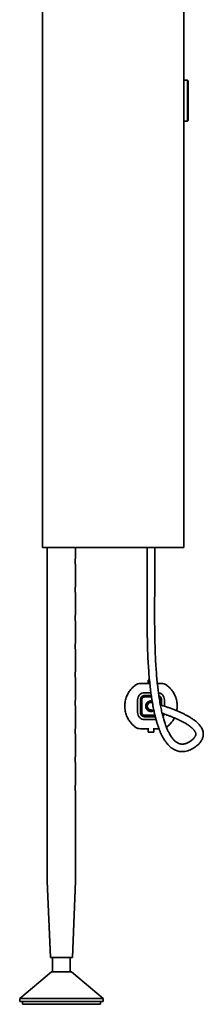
# Model space of a CAD drawing. Header units: millimetres. Extents: x 640 to 2471, y 697 to 4147.
# Tile 3 of 5: x 2341 to 2471, y 1471 to 2167. Entities that reach past the tile are written whole.
import ezdxf

# ---------------------------------------------------------------- set-up
doc = ezdxf.new("R2010")
doc.units = ezdxf.units.MM
doc.header["$LTSCALE"] = 15

msp = doc.modelspace()

# ---------------------------------------------------------------- linework, layer by layer
at = {"color": 7, "linetype": 'Continuous', "lineweight": 35}
for p, q in [((2356.87, 3823.82), (2356.87, 1793.82)), ((2456.87, 1793.82), (2456.87, 3823.82)), ((2459.29, 2124.12), (2456.87, 2124.12)), ((2459.79, 2123.62), (2459.29, 2124.12)), ((2459.29, 2095.12), (2459.29, 2124.12)), ((2459.79, 2123.62), (2459.79, 2095.62)), ((2456.87, 2095.12), (2459.29, 2095.12)), ((2459.29, 2095.12), (2459.79, 2095.62)), ((2356.87, 1793.82), (2363.52, 1793.82)), ((2360.37, 1793.82), (2360.37, 1557.82)), ((2363.52, 1793.82), (2452.35, 1793.82)), ((2380.37, 1786.56), (2380.37, 1793.82)), ((2430.96, 1793.82), (2430.96, 1771.6)), ((2436.26, 1771.6), (2436.26, 1793.82)), ((2452.35, 1793.82), (2456.87, 1793.82)), ((2380.37, 1766.56), (2380.37, 1781.11)), ((2380.37, 1746.56), (2380.37, 1761.11)), ((2380.37, 1726.56), (2380.37, 1741.11)), ((2380.37, 1706.56), (2380.37, 1721.11)), ((2380.37, 1686.56), (2380.37, 1701.11)), ((2431.61, 1699.99), (2431.61, 1697.6)), ((2432.78, 1697.6), (2426.11, 1697.6)), ((2441.11, 1697.6), (2438.11, 1697.6)), ((2424.11, 1686.09), (2424.11, 1677.1)), ((2426.11, 1677.1), (2426.11, 1686.09)), ((2427.11, 1686.09), (2427.11, 1677.1)), ((2433.53, 1691.1), (2429.12, 1691.1)), ((2429.12, 1689.1), (2433.81, 1689.1)), ((2433.95, 1688.1), (2429.12, 1688.1)), ((2433.61, 1685.35), (2434.41, 1685.22)), ((2440.11, 1683.22), (2440.11, 1686.09)), ((2441.11, 1686.09), (2441.11, 1682.18)), ((2443.11, 1681.54), (2443.11, 1686.09)), ((2380.37, 1666.56), (2380.37, 1681.11)), ((2433.61, 1678.6), (2434.23, 1678.66)), ((2429.12, 1675.1), (2436.4, 1675.1)), ((2436.66, 1674.1), (2429.12, 1674.1)), ((2429.12, 1672.1), (2437.18, 1672.1)), ((2426.11, 1665.6), (2431.61, 1665.6)), ((2431.61, 1666.13), (2431.61, 1663.2)), ((2435.61, 1663.2), (2435.61, 1666.13)), ((2435.61, 1665.6), (2439.26, 1665.6)), ((2380.37, 1646.56), (2380.37, 1661.11)), ((2380.37, 1626.56), (2380.37, 1641.11)), ((2380.37, 1557.82), (2380.37, 1621.11)), ((2360.37, 1557.82), (2362.62, 1503.82)), ((2378.12, 1503.82), (2380.37, 1557.82)), ((2362.62, 1503.82), (2378.12, 1503.82)), ((2364.12, 1503.82), (2364.12, 1493.82)), ((2376.62, 1493.82), (2376.62, 1503.82)), ((2363.37, 1493.82), (2340.87, 1474.82)), ((2363.37, 1493.82), (2377.37, 1493.82)), ((2399.87, 1474.82), (2377.37, 1493.82)), ((2340.87, 1474.82), (2340.87, 1472.82)), ((2340.87, 1474.82), (2399.87, 1474.82)), ((2340.87, 1472.82), (2399.87, 1472.82)), ((2342.87, 1472.82), (2342.87, 1470.82)), ((2342.87, 1470.82), (2397.87, 1470.82)), ((2397.87, 1470.82), (2397.87, 1472.82)), ((2399.87, 1472.82), (2399.87, 1474.82))]:
    msp.add_line(p, q, dxfattribs=at)
at = {"color": 7, "linetype": 'Continuous', "lineweight": 35, "flags": 128}
msp.add_lwpolyline([(2431.61, 1699.99), (2432.11, 1700.04), (2432.54, 1700.07)], dxfattribs=at)
at = {"color": 7, "linetype": 'Continuous', "lineweight": 35}
for radius, start, end in [(3, 72.05855, 270), (2.65, 61.95323, 241.93341)]:
    msp.add_arc((2433.61, 1681.6), radius, start, end, dxfattribs=at)
for points, knots in [([(2380.36, 1781.11), (2380.37, 1781.1), (2380.38, 1781.06), (2380.31, 1781.29), (2380.2, 1781.78), (2380.06, 1782.52), (2379.98, 1783.42), (2379.99, 1784.35), (2380.08, 1785.21), (2380.21, 1785.93), (2380.32, 1786.4), (2380.38, 1786.61), (2380.37, 1786.56), (2380.37, 1786.56)], [0, 0, 0, 0, 0.03122, 0.134509, 0.2389, 0.346688, 0.455178, 0.560222, 0.663119, 0.768425, 0.876969, 0.984641, 1, 1, 1, 1]), ([(2430.96, 1771.6), (2430.96, 1769.96), (2430.95, 1766.35), (2430.91, 1760.53), (2430.88, 1754.03), (2430.86, 1746.38), (2430.89, 1737.91), (2431.01, 1729.01), (2431.23, 1720.78), (2431.55, 1713.42), (2431.95, 1706.92), (2432.41, 1701.18), (2432.91, 1696.13), (2433.44, 1691.68), (2434.06, 1687.2), (2434.76, 1682.86), (2435.54, 1678.84), (2436.27, 1675.59), (2436.92, 1672.98), (2437.5, 1670.92), (2437.97, 1669.34), (2438.34, 1668.2), (2438.65, 1667.28), (2438.97, 1666.39), (2439.42, 1665.17), (2440.04, 1663.61), (2440.87, 1661.72), (2441.95, 1659.58), (2443.2, 1657.47), (2444.53, 1655.6), (2445.77, 1654.16), (2446.91, 1653.04), (2447.96, 1652.16), (2448.96, 1651.46), (2449.98, 1650.86), (2451.07, 1650.35), (2452.24, 1649.92), (2453.54, 1649.6), (2454.92, 1649.43), (2456.24, 1649.42), (2457.85, 1649.57), (2459.63, 1649.99), (2461.48, 1650.7), (2463.1, 1651.54), (2464.39, 1652.37), (2465.4, 1653.12), (2466.26, 1653.82), (2467.12, 1654.6), (2467.96, 1655.5), (2468.74, 1656.47), (2469.4, 1657.5), (2469.9, 1658.54), (2470.26, 1659.58), (2470.5, 1660.7), (2470.58, 1661.95), (2470.44, 1663.35), (2470.03, 1664.79), (2469.43, 1666.1), (2468.71, 1667.24), (2467.97, 1668.2), (2467.13, 1669.15), (2466.1, 1670.15), (2464.75, 1671.29), (2463.06, 1672.52), (2461.11, 1673.77), (2459, 1674.96), (2456.88, 1676.05), (2454.76, 1677.05), (2452.61, 1678), (2450.32, 1678.94), (2447.9, 1679.87), (2445.68, 1680.67), (2443.69, 1681.35), (2441.96, 1681.92), (2440.77, 1682.29), (2440.27, 1682.44), (2440.25, 1682.45)], [0, 0, 0, 0, 0.007954, 0.017596, 0.02834, 0.039696, 0.055101, 0.070154, 0.08437, 0.097634, 0.110113, 0.121935, 0.133181, 0.143892, 0.154082, 0.168371, 0.181404, 0.19308, 0.203296, 0.212305, 0.219512, 0.22484, 0.228776, 0.233264, 0.238497, 0.24827, 0.260006, 0.273794, 0.293252, 0.311219, 0.327538, 0.342123, 0.354778, 0.367264, 0.379559, 0.392449, 0.406854, 0.422468, 0.439505, 0.456917, 0.473881, 0.502953, 0.530325, 0.555762, 0.579122, 0.594797, 0.610462, 0.627765, 0.646496, 0.666238, 0.6851, 0.702682, 0.717806, 0.733879, 0.751522, 0.770045, 0.788791, 0.807234, 0.820134, 0.831976, 0.84306, 0.855471, 0.869354, 0.883961, 0.898093, 0.910838, 0.922435, 0.932314, 0.942178, 0.952133, 0.962281, 0.973275, 0.981106, 0.989822, 0.999618, 1, 1, 1, 1]), ([(2441.53, 1676.48), (2441.72, 1676.42), (2442.25, 1676.24), (2443.37, 1675.86), (2444.95, 1675.3), (2446.87, 1674.59), (2448.86, 1673.82), (2451.32, 1672.79), (2454.13, 1671.52), (2456.99, 1670.03), (2459.33, 1668.64), (2461.13, 1667.39), (2462.46, 1666.3), (2463.45, 1665.33), (2464.17, 1664.48), (2464.65, 1663.76), (2464.95, 1663.15), (2465.12, 1662.66), (2465.21, 1662.26), (2465.24, 1661.93), (2465.24, 1661.6), (2465.2, 1661.28), (2465.13, 1660.99), (2465.04, 1660.7), (2464.9, 1660.38), (2464.72, 1660.02), (2464.45, 1659.61), (2464.09, 1659.12), (2463.6, 1658.58), (2463.01, 1658.02), (2462.32, 1657.44), (2461.56, 1656.86), (2460.73, 1656.31), (2459.86, 1655.82), (2459, 1655.43), (2458.17, 1655.12), (2457.39, 1654.91), (2456.65, 1654.78), (2456.01, 1654.73), (2455.4, 1654.73), (2454.87, 1654.78), (2454.35, 1654.87), (2453.8, 1655), (2453.17, 1655.22), (2452.43, 1655.56), (2451.6, 1656.06), (2450.72, 1656.74), (2449.84, 1657.57), (2448.99, 1658.53), (2448.18, 1659.6), (2447.38, 1660.82), (2446.53, 1662.28), (2445.6, 1664.11), (2444.61, 1666.41), (2443.61, 1669.09), (2442.66, 1672.1), (2441.77, 1675.37), (2440.94, 1678.92), (2440.13, 1682.94), (2439.43, 1687.1), (2438.82, 1691.36), (2438.31, 1695.53), (2437.82, 1700.24), (2437.36, 1705.55), (2436.96, 1711.56), (2436.62, 1718.44), (2436.36, 1726.36), (2436.21, 1735.29), (2436.16, 1743.57), (2436.17, 1750.78), (2436.19, 1756.59), (2436.22, 1762.09), (2436.25, 1767.06), (2436.26, 1770.17), (2436.26, 1771.6)], [0, 0, 0, 0, 0.002892, 0.008148, 0.016132, 0.02514, 0.034249, 0.043364, 0.059991, 0.07752, 0.095453, 0.11272, 0.129371, 0.145392, 0.16162, 0.179086, 0.193642, 0.20767, 0.220529, 0.231985, 0.244161, 0.255856, 0.266972, 0.277417, 0.28838, 0.300913, 0.315149, 0.331244, 0.35016, 0.369878, 0.389977, 0.410388, 0.430964, 0.451334, 0.470923, 0.489503, 0.506962, 0.523216, 0.53867, 0.550718, 0.562673, 0.574522, 0.586486, 0.599474, 0.615254, 0.63234, 0.649553, 0.665636, 0.680592, 0.694433, 0.707397, 0.720678, 0.736321, 0.752472, 0.768811, 0.784303, 0.798871, 0.812559, 0.826136, 0.840697, 0.85093, 0.861574, 0.872643, 0.884171, 0.896229, 0.909165, 0.92337, 0.938927, 0.955407, 0.965409, 0.975204, 0.984488, 0.992895, 1, 1, 1, 1]), ([(2380.36, 1761.11), (2380.37, 1761.1), (2380.38, 1761.06), (2380.31, 1761.29), (2380.2, 1761.78), (2380.06, 1762.52), (2379.98, 1763.42), (2379.99, 1764.35), (2380.08, 1765.21), (2380.21, 1765.93), (2380.32, 1766.4), (2380.38, 1766.61), (2380.37, 1766.56), (2380.37, 1766.56)], [0, 0, 0, 0, 0.03122, 0.134509, 0.2389, 0.346688, 0.455178, 0.560222, 0.663119, 0.768425, 0.876969, 0.984641, 1, 1, 1, 1]), ([(2380.36, 1741.11), (2380.37, 1741.1), (2380.38, 1741.06), (2380.31, 1741.29), (2380.2, 1741.78), (2380.06, 1742.52), (2379.98, 1743.42), (2379.99, 1744.35), (2380.08, 1745.21), (2380.21, 1745.93), (2380.32, 1746.4), (2380.38, 1746.61), (2380.37, 1746.56), (2380.37, 1746.56)], [0, 0, 0, 0, 0.03122, 0.134509, 0.2389, 0.346688, 0.455178, 0.560222, 0.663119, 0.768425, 0.876969, 0.984641, 1, 1, 1, 1]), ([(2380.36, 1721.11), (2380.37, 1721.1), (2380.38, 1721.06), (2380.31, 1721.29), (2380.2, 1721.78), (2380.06, 1722.52), (2379.98, 1723.42), (2379.99, 1724.35), (2380.08, 1725.21), (2380.21, 1725.93), (2380.32, 1726.4), (2380.38, 1726.61), (2380.37, 1726.56), (2380.37, 1726.56)], [0, 0, 0, 0, 0.03122, 0.134509, 0.2389, 0.346688, 0.455178, 0.560222, 0.663119, 0.768425, 0.876969, 0.984641, 1, 1, 1, 1]), ([(2380.36, 1701.11), (2380.37, 1701.1), (2380.38, 1701.06), (2380.31, 1701.29), (2380.2, 1701.78), (2380.06, 1702.52), (2379.98, 1703.42), (2379.99, 1704.35), (2380.08, 1705.21), (2380.21, 1705.93), (2380.32, 1706.4), (2380.38, 1706.61), (2380.37, 1706.56), (2380.37, 1706.56)], [0, 0, 0, 0, 0.03122, 0.134509, 0.2389, 0.346688, 0.455178, 0.560222, 0.663119, 0.768425, 0.876969, 0.984641, 1, 1, 1, 1]), ([(2419.5, 1669.63), (2418.93, 1670.37), (2417.77, 1671.84), (2416.33, 1674.73), (2415.34, 1678.02), (2414.99, 1681.59), (2415.34, 1685.16), (2416.33, 1688.46), (2417.77, 1691.35), (2418.92, 1692.82), (2419.5, 1693.56)], [0, 0, 0, 0, 0.124896, 0.250036, 0.37507, 0.499643, 0.624601, 0.749798, 0.874859, 1, 1, 1, 1]), ([(2419.5, 1693.56), (2419.93, 1694.04), (2420.77, 1694.99), (2421.94, 1695.93), (2422.51, 1696.4)], [0, 0, 0, 0, 0.50811, 1, 1, 1, 1]), ([(2422.51, 1696.4), (2423.06, 1696.74), (2424.12, 1697.42), (2425.46, 1697.54), (2426.11, 1697.6)], [0, 0, 0, 0, 0.51517, 1, 1, 1, 1]), ([(2441.11, 1697.6), (2441.76, 1697.54), (2443.11, 1697.42), (2444.16, 1696.74), (2444.71, 1696.4)], [0, 0, 0, 0, 0.48483, 1, 1, 1, 1]), ([(2444.71, 1696.4), (2445.28, 1695.93), (2446.45, 1694.99), (2447.29, 1694.04), (2447.72, 1693.56)], [0, 0, 0, 0, 0.49189, 1, 1, 1, 1]), ([(2447.72, 1693.56), (2448.3, 1692.82), (2449.45, 1691.35), (2450.9, 1688.46), (2451.87, 1685.17), (2452.25, 1681.67), (2451.94, 1679.41), (2451.8, 1678.32)], [0, 0, 0, 0, 0.202733, 0.405863, 0.60882, 0.811029, 1, 1, 1, 1]), ([(2380.36, 1681.11), (2380.37, 1681.1), (2380.38, 1681.06), (2380.31, 1681.29), (2380.2, 1681.78), (2380.06, 1682.52), (2379.98, 1683.42), (2379.99, 1684.35), (2380.08, 1685.21), (2380.21, 1685.93), (2380.32, 1686.4), (2380.38, 1686.61), (2380.37, 1686.56), (2380.37, 1686.56)], [0, 0, 0, 0, 0.03122, 0.134509, 0.2389, 0.346688, 0.455178, 0.560222, 0.663119, 0.768425, 0.876969, 0.984641, 1, 1, 1, 1]), ([(2429.12, 1691.1), (2428.46, 1691.02), (2427.15, 1690.87), (2425.5, 1689.72), (2424.34, 1688.06), (2424.19, 1686.75), (2424.11, 1686.09)], [0, 0, 0, 0, 0.249714, 0.499444, 0.749651, 1, 1, 1, 1]), ([(2429.12, 1689.1), (2428.72, 1689.05), (2427.94, 1688.96), (2426.94, 1688.27), (2426.25, 1687.28), (2426.16, 1686.49), (2426.11, 1686.09)], [0, 0, 0, 0, 0.249667, 0.499369, 0.749705, 1, 1, 1, 1]), ([(2429.12, 1688.1), (2428.86, 1688.07), (2428.47, 1688.03), (2428, 1687.77), (2427.59, 1687.44), (2427.29, 1686.99), (2427.15, 1686.53), (2427.11, 1686.27), (2427.11, 1686.14), (2427.11, 1686.09)], [0, 0, 0, 0, 0.243682, 0.371065, 0.49993, 0.748871, 0.873939, 0.956051, 1, 1, 1, 1]), ([(2433.61, 1677.85), (2433.2, 1677.89), (2432.39, 1677.96), (2431.34, 1678.54), (2430.51, 1679.39), (2429.97, 1680.46), (2429.79, 1681.68), (2430.02, 1682.89), (2430.6, 1683.95), (2431.19, 1684.44), (2431.48, 1684.68)], [0, 0, 0, 0, 0.12893, 0.255377, 0.372249, 0.499138, 0.628123, 0.756951, 0.882825, 1, 1, 1, 1]), ([(2431.48, 1684.68), (2431.81, 1684.87), (2432.47, 1685.26), (2433.23, 1685.32), (2433.61, 1685.35)], [0, 0, 0, 0, 0.496305, 1, 1, 1, 1]), ([(2443.11, 1686.09), (2443.04, 1686.75), (2442.89, 1688.07), (2441.72, 1689.7), (2440.31, 1690.75), (2439.28, 1690.89), (2438.89, 1690.94)], [0, 0, 0, 0, 0.2789599, 0.5576672, 0.8364364, 1, 1, 1, 1]), ([(2441.11, 1686.09), (2441.07, 1686.49), (2440.98, 1687.28), (2440.27, 1688.24), (2439.62, 1688.8), (2439.21, 1688.88), (2439.19, 1688.88)], [0, 0, 0, 0, 0.32748, 0.654599, 0.981861, 1, 1, 1, 1]), ([(2440.11, 1686.09), (2440.1, 1686.23), (2440.1, 1686.36), (2440.06, 1686.53), (2440.03, 1686.65), (2439.91, 1687.02), (2439.68, 1687.4), (2439.42, 1687.6), (2439.37, 1687.64)], [0, 0, 0, 0, 0.222107, 0.22861, 0.28434, 0.445013, 0.886953, 1, 1, 1, 1]), ([(2432.36, 1679.26), (2432.38, 1679.25), (2432.4, 1679.24), (2432.48, 1679.22), (2432.6, 1679.18), (2432.74, 1679.14), (2432.92, 1679.09), (2433.2, 1679.01), (2433.63, 1678.89), (2434.39, 1678.67), (2435.05, 1678.48), (2435.6, 1678.32), (2435.68, 1678.3)], [0, 0, 0, 0, 0.093827, 0.182644, 0.266756, 0.346456, 0.422014, 0.493687, 0.648601, 0.786038, 0.970186, 1, 1, 1, 1]), ([(2435.74, 1678.51), (2435.42, 1678.32), (2434.76, 1677.94), (2433.99, 1677.88), (2433.61, 1677.85)], [0, 0, 0, 0, 0.496305, 1, 1, 1, 1]), ([(2424.11, 1677.1), (2424.19, 1676.44), (2424.34, 1675.13), (2425.5, 1673.48), (2427.15, 1672.32), (2428.46, 1672.17), (2429.12, 1672.1)], [0, 0, 0, 0, 0.250163, 0.5001, 0.750092, 1, 1, 1, 1]), ([(2426.11, 1677.1), (2426.16, 1676.7), (2426.25, 1675.92), (2426.94, 1674.92), (2427.94, 1674.23), (2428.72, 1674.14), (2429.12, 1674.1)], [0, 0, 0, 0, 0.2502331, 0.5001903, 0.7502571, 1, 1, 1, 1]), ([(2427.11, 1677.1), (2427.12, 1676.97), (2427.12, 1676.83), (2427.16, 1676.67), (2427.19, 1676.54), (2427.31, 1676.17), (2427.59, 1675.75), (2428, 1675.42), (2428.34, 1675.24), (2428.68, 1675.14), (2428.94, 1675.1), (2429.07, 1675.1), (2429.12, 1675.1)], [0, 0, 0, 0, 0.125039, 0.128701, 0.160075, 0.250529, 0.499329, 0.624316, 0.749171, 0.874094, 0.956218, 1, 1, 1, 1]), ([(2442.1, 1674.24), (2442.35, 1674.54), (2442.77, 1675.04), (2442.85, 1675.68), (2442.88, 1675.95)], [0, 0, 0, 0, 0.5916786, 1, 1, 1, 1]), ([(2450.07, 1673.3), (2449.85, 1672.84), (2449.18, 1671.4), (2448.31, 1670.35), (2447.72, 1669.63)], [0, 0, 0, 0, 0.320833, 1, 1, 1, 1]), ([(2380.36, 1661.11), (2380.37, 1661.1), (2380.38, 1661.06), (2380.31, 1661.29), (2380.2, 1661.78), (2380.06, 1662.52), (2379.98, 1663.42), (2379.99, 1664.35), (2380.08, 1665.21), (2380.21, 1665.93), (2380.32, 1666.4), (2380.38, 1666.61), (2380.37, 1666.56), (2380.37, 1666.56)], [0, 0, 0, 0, 0.03122, 0.134509, 0.2389, 0.346688, 0.455178, 0.560222, 0.663119, 0.768425, 0.876969, 0.984641, 1, 1, 1, 1]), ([(2422.51, 1666.8), (2421.94, 1667.26), (2420.77, 1668.2), (2419.93, 1669.15), (2419.5, 1669.63)], [0, 0, 0, 0, 0.49189, 1, 1, 1, 1]), ([(2426.11, 1665.6), (2425.46, 1665.65), (2424.12, 1665.77), (2423.06, 1666.45), (2422.51, 1666.8)], [0, 0, 0, 0, 0.48483, 1, 1, 1, 1]), ([(2447.72, 1669.63), (2447.29, 1669.15), (2446.45, 1668.2), (2445.28, 1667.26), (2444.71, 1666.8)], [0, 0, 0, 0, 0.5081098, 1, 1, 1, 1]), ([(2380.36, 1641.11), (2380.37, 1641.1), (2380.38, 1641.06), (2380.31, 1641.29), (2380.2, 1641.78), (2380.06, 1642.52), (2379.98, 1643.42), (2379.99, 1644.35), (2380.08, 1645.21), (2380.21, 1645.93), (2380.32, 1646.4), (2380.38, 1646.61), (2380.37, 1646.56), (2380.37, 1646.56)], [0, 0, 0, 0, 0.03122, 0.134509, 0.2389, 0.346688, 0.455178, 0.560222, 0.663119, 0.768425, 0.876969, 0.984641, 1, 1, 1, 1]), ([(2380.36, 1621.11), (2380.37, 1621.1), (2380.38, 1621.06), (2380.31, 1621.29), (2380.2, 1621.78), (2380.06, 1622.52), (2379.98, 1623.42), (2379.99, 1624.35), (2380.08, 1625.21), (2380.21, 1625.93), (2380.32, 1626.4), (2380.38, 1626.61), (2380.37, 1626.56), (2380.37, 1626.56)], [0, 0, 0, 0, 0.03122, 0.134509, 0.2389, 0.346688, 0.455178, 0.560222, 0.663119, 0.768425, 0.876969, 0.984641, 1, 1, 1, 1])]:
    msp.add_open_spline(points, degree=3, knots=knots, dxfattribs=at)
msp.add_open_spline([(2435.61, 1663.2), (2434.94, 1663.15), (2433.61, 1663.04), (2432.28, 1663.15), (2431.61, 1663.2)], degree=3, dxfattribs=at)

doc.saveas('drawing.dxf')
